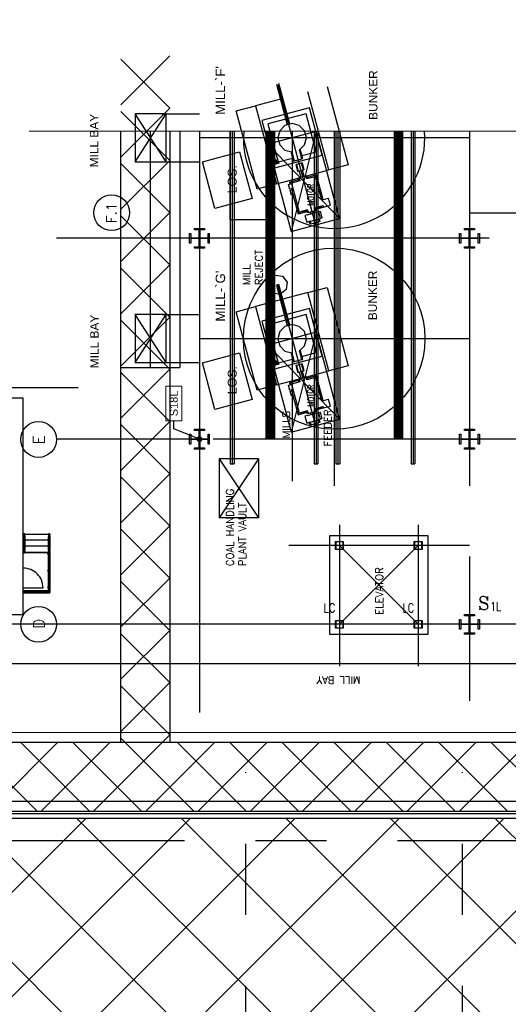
# Model space of a CAD drawing. Header units: inches. Extents: x 0 to 1544102, y -487208 to 23144100.
# Tile 20 of 256: x 29383 to 32481, y -139747 to -133498. Entities that reach past the tile are written whole.
import ezdxf
from ezdxf import colors
from ezdxf.entities.mleader import LeaderData, LeaderLine
from ezdxf.enums import TextEntityAlignment as Align
from ezdxf.math import Vec2, Vec3

# ---------------------------------------------------------------- set-up
doc = ezdxf.new("R2010")
doc.units = ezdxf.units.IN
doc.header["$LTSCALE"] = 1800
doc.header["$MEASUREMENT"] = 0
for name, pattern in [('CENTER', [2, 1.25, -0.25, 0.25, -0.25]), ('CENTER2', [1.125, 0.75, -0.125, 0.125, -0.125]), ('PHANTOM', [63.5, 31.75, -6.35, 6.35, -6.35, 6.35, -6.35])]:
    doc.linetypes.add(name, pattern=pattern)
doc.layers.get('0').update_dxf_attribs({"color": 253, "lineweight": 9})
for name, color, linetype in [('1_01_COAL_MILL_A', 7, 'Continuous'), ('1_01_FURNACE', 7, 'CENTER'), ('1_01_STEEL_TIER1', 7, 'Continuous'), ('1_COLD_PA_TO_APH', 7, 'Continuous'), ('4_01_HOT_PA_TO_MILLS', 7, 'Continuous'), ('CENTER', 10, 'CENTER'), ('Column-Tags', 252, 'Continuous'), ('CONCRETE', 145, 'Continuous'), ('DIMTEXT', 132, 'Continuous'), ('DIMTEXT-CL', 132, 'CENTER'), ('FUEL-MILL-CL', 32, 'CENTER'), ('GRID', 251, 'CENTER'), ('Road', 3, 'Continuous'), ('Road Sides', 11, 'Continuous'), ('STAIR', 2, 'Continuous'), ('STEEL-COLUMNS-CL', 252, 'CENTER'), ('STEEL-PLATFORMS', 42, 'Continuous'), ('TEXT', 3, 'Continuous'), ('WALL', 6, 'Continuous')]:
    doc.layers.add(name, color=color, linetype=linetype)
for name, color, linetype, lineweight in [('CEN', 2, 'CENTER', 15), ('CL', 8, 'CENTER', 15), ('DIM', 4, 'Continuous', 18), ('TRENCH-TRESTLE', 6, 'Continuous', 30), ('Y Center---yog', 3, 'CENTER2', 13)]:
    doc.layers.add(name, color=color, linetype=linetype, lineweight=lineweight)
doc.styles.add('C4', font='COMPLEX', dxfattribs={"width": 0.75, "height": 625})
doc.styles.add('COMPLEX', font='complex')
doc.styles.add('S3', font='simplex.shx', dxfattribs={"width": 0.75, "height": 320})
doc.styles.add('SIMPLEX', font='SIMPLEX.SHX')
doc.styles.add('Squish', font='simplex.shx', dxfattribs={"width": 0.8})
doc.styles.get("Standard").update_dxf_attribs({"font": 'arial.ttf'})

# ---------------------------------------------------------------- blocks, each defined once
blk = doc.blocks.new('COLTAG')
at = {"transparency": 16777216}
blk.add_lwpolyline([(555, 1242), (2322, 1242), (2322, 424), (555, 424)], close=True, dxfattribs=at)
blk.add_attdef('COL', text='', height=400, dxfattribs=at).set_placement((1439, 833), align=Align.MIDDLE_CENTER)
blk = doc.blocks.new('_Dot')
at = {"color": 0, "linetype": 'ByBlock', "lineweight": -2}
blk.add_line((-0.5, 0), (-1, 0), dxfattribs=at)
at = {"color": 0, "linetype": 'ByBlock', "const_width": 0.5}
blk.add_lwpolyline([(-0.25, 0, 1), (0.25, 0, 1)], format="xyb", close=True, dxfattribs=at)

msp = doc.modelspace()

# ---------------------------------------------------------------- hatches: boundary and pattern name
at = {"layer": 'Road Sides', "linetype": 'ByBlock'}
h = msp.add_hatch(dxfattribs=at)
h.set_pattern_fill('ANSI37', color=4, scale=3750)
h.set_pattern_definition([(45, (346976.75, -617549.43), (-331.4563, 331.4563), []), (135, (346976.75, -617549.43), (-331.4563, -331.4563), [])])
h.paths.add_polyline_path([(25127.33, -140334.81), (40441.08, -140334.81), (40441.08, -138564.93), (25127.33, -138564.93)])

# ---------------------------------------------------------------- linework, layer by layer
at = {"color": 8, "linetype": 'ByBlock'}
for p, q in [((30334.83, -133727.44), (30024.42, -134037.85)), ((30334.83, -134058.97), (30024.57, -133748.71)), ((30334.83, -134058.89), (30024.25, -134369.47)), ((30334.83, -134390.43), (30024.4, -134080)), ((30334.83, -134390.35), (30024.08, -134701.1)), ((30334.83, -134721.88), (30024.23, -134411.28)), ((30334.83, -134721.81), (30023.91, -135032.73)), ((30334.83, -135053.34), (30024.06, -134742.57)), ((30334.83, -135053.26), (30023.73, -135364.36)), ((30334.83, -135384.79), (30023.88, -135073.85)), ((30334.83, -135384.72), (30023.56, -135695.98)), ((30334.83, -135716.25), (30023.71, -135405.14)), ((30334.83, -135716.17), (30023.39, -136027.61)), ((30334.83, -136047.71), (30023.54, -135736.42)), ((30334.83, -136047.63), (30023.22, -136359.24)), ((30334.83, -136379.16), (30023.37, -136067.71)), ((30334.83, -136379.09), (30023.05, -136690.87)), ((30334.83, -136710.62), (30023.2, -136398.99)), ((30334.83, -136710.54), (30022.88, -137022.49)), ((30334.83, -137042.08), (30023.03, -136730.28)), ((30334.83, -137042), (30022.71, -137354.12)), ((30334.83, -137373.53), (30022.86, -137061.56)), ((30334.83, -137373.46), (30022.53, -137685.75)), ((30334.83, -137704.99), (30022.69, -137392.85)), ((30334.83, -137704.91), (30022.36, -138017.38)), ((30334.83, -138036.45), (30022.51, -137724.13)), ((30334.83, -138036.37), (30286.27, -138084.92)), ((29494.98, -138522.42), (29057.48, -138084.92)), ((29623.36, -138084.92), (29185.86, -138522.42)), ((29826.44, -138522.42), (29388.94, -138084.92)), ((29954.82, -138084.92), (29517.32, -138522.42)), ((30157.89, -138522.42), (29720.39, -138084.92)), ((30286.27, -138084.92), (29848.77, -138522.42)), ((30051.85, -138084.92), (30022.34, -138055.42)), ((30489.35, -138522.42), (30051.85, -138084.92)), ((30617.73, -138084.92), (30180.23, -138522.42)), ((30820.81, -138522.42), (30383.31, -138084.92)), ((30949.19, -138084.92), (30511.69, -138522.42)), ((31152.26, -138522.42), (30714.76, -138084.92)), ((31280.64, -138084.92), (30843.14, -138522.42)), ((31483.72, -138522.42), (31046.22, -138084.92)), ((31612.1, -138084.92), (31174.6, -138522.42)), ((31815.18, -138522.42), (31377.68, -138084.92)), ((31943.56, -138084.92), (31506.06, -138522.42)), ((32146.63, -138522.42), (31709.13, -138084.92)), ((32275.01, -138084.92), (31837.51, -138522.42)), ((32478.09, -138522.42), (32040.59, -138084.92)), ((32606.47, -138084.92), (32168.97, -138522.42)), ((32809.54, -138522.42), (32372.04, -138084.92))]:
    msp.add_line(p, q, dxfattribs=at)
at = {"layer": '1_01_COAL_MILL_A', "color": 8}
for p, q in [((31010.41, -133906.61), (31079.63, -134164.96)), ((31095.03, -134160.83), (31025.8, -133902.48)), ((31342.19, -134451.49), (31209.07, -133954.64)), ((31331.74, -133921.77), (31464.87, -134418.62)), ((30755.2, -134076.26), (30877.87, -134043.39)), ((31035.72, -134001.09), (30877.87, -134043.39)), ((30877.87, -134043.39), (31011, -134540.23)), ((30888.33, -134573.1), (30755.2, -134076.26)), ((31061.85, -134098.59), (30918.67, -134136.95)), ((31220.52, -134056.07), (31077.24, -134094.46)), ((31198.42, -134094.34), (31085.33, -134124.65)), ((31263.13, -134335.83), (31198.42, -134094.34)), ((31301.4, -134357.92), (31220.52, -134056.07)), ((30918.67, -134136.95), (30999.55, -134438.8)), ((31069.94, -134128.77), (30956.94, -134159.05)), ((30956.94, -134159.05), (31021.65, -134400.53)), ((31064.72, -134168.95), (31031.55, -134202.13)), ((31110.03, -134156.81), (31064.72, -134168.95)), ((31155.35, -134168.95), (31110.03, -134156.81)), ((31188.52, -134202.13), (31155.35, -134168.95)), ((31031.55, -134202.13), (31019.41, -134247.44)), ((31200.66, -134247.44), (31188.52, -134202.13)), ((31019.41, -134247.44), (31031.55, -134292.75)), ((31031.55, -134292.75), (31064.72, -134325.92)), ((31157.29, -134323.98), (31188.52, -134292.75)), ((31188.52, -134292.75), (31200.66, -134247.44)), ((30541.1, -134399.88), (30777.27, -134336.6)), ((30777.27, -134336.6), (30856.57, -134632.54)), ((31064.72, -134325.92), (31107.26, -134337.32)), ((31101.28, -134335.72), (31117.05, -134394.57)), ((31107.26, -134337.32), (31122.23, -134393.18)), ((31172.25, -134379.78), (31157.29, -134323.98)), ((31177.42, -134378.4), (31161.67, -134319.6)), ((31172.52, -134360.1), (31263.13, -134335.83)), ((30620.4, -134695.82), (30541.1, -134399.88)), ((31003.25, -134406.6), (30995.98, -134408.55)), ((30995.98, -134408.55), (30997.32, -134413.52)), ((30997.32, -134413.52), (31025.06, -134406.09)), ((30997.32, -134413.52), (31000.36, -134412.71)), ((30998.12, -134416.54), (30997.32, -134413.52)), ((31025.87, -134409.1), (30998.12, -134416.54)), ((30999.55, -134438.8), (31301.4, -134357.92)), ((31000.36, -134412.71), (31001.54, -134412.39)), ((31001.54, -134412.39), (31007.97, -134410.67)), ((31002.71, -134386.6), (31003.89, -134382.55)), ((31002.8, -134392.64), (31002.71, -134386.6)), ((31009.87, -134390.75), (31002.8, -134392.64)), ((31003.12, -134392.55), (31002.8, -134392.64)), ((31002.8, -134392.64), (31004.27, -134398.1)), ((31007.97, -134410.67), (31003.12, -134392.55)), ((31004.27, -134398.1), (31003.25, -134406.6)), ((31003.89, -134382.55), (31006.93, -134385.47)), ((31006.93, -134385.47), (31009.87, -134390.75)), ((31009.87, -134390.75), (31009.56, -134390.83)), ((31009.56, -134390.83), (31014.41, -134408.94)), ((31011.33, -134396.2), (31009.87, -134390.75)), ((31016.46, -134403.06), (31011.33, -134396.2)), ((31014.41, -134408.94), (31020.84, -134407.22)), ((31023.73, -134401.11), (31016.46, -134403.06)), ((31020.84, -134407.22), (31022.02, -134406.9)), ((31021.65, -134400.53), (31112.15, -134376.28)), ((31022.02, -134406.9), (31025.06, -134406.09)), ((31025.06, -134406.09), (31023.73, -134401.11)), ((31025.06, -134406.09), (31025.87, -134409.1)), ((31117.05, -134394.57), (31172.25, -134379.78)), ((31138.19, -134416.54), (31133.02, -134417.92)), ((31133.02, -134417.92), (31144.34, -134460.18)), ((31175.28, -134406.6), (31138.19, -134416.54)), ((31138.19, -134416.54), (31149.52, -134458.8)), ((31181.42, -134450.25), (31170.1, -134407.99)), ((31172.25, -134379.78), (31177.42, -134378.4)), ((31186.6, -134448.86), (31175.28, -134406.6)), ((31464.87, -134418.62), (31342.19, -134451.49)), ((31144.34, -134460.18), (31149.52, -134458.8)), ((31149.52, -134458.8), (31181.42, -134450.25)), ((31166.87, -134498.4), (31155.8, -134457.11)), ((31186.18, -134493.23), (31175.12, -134451.93)), ((31181.42, -134450.25), (31186.6, -134448.86)), ((31204.32, -134488.43), (31342.19, -134451.49)), ((31011, -134540.23), (30888.33, -134573.1)), ((31011, -134540.23), (31148.78, -134503.32)), ((31087.86, -134543.06), (31105.97, -134538.21)), ((31096.11, -134573.85), (31087.86, -134543.06)), ((31151.39, -134513.1), (31094.04, -134528.46)), ((31105.52, -134535.09), (31094.04, -134528.46)), ((31094.04, -134528.46), (31097.27, -134540.54)), ((31158.99, -134520.76), (31105.52, -134535.09)), ((31105.52, -134535.09), (31154.66, -134718.5)), ((31105.97, -134538.21), (31114.22, -134569)), ((31148.75, -134503.26), (31153.93, -134501.87)), ((31153.82, -134522.15), (31148.75, -134503.26)), ((31204.29, -134488.37), (31153.93, -134501.87)), ((31153.93, -134501.87), (31158.99, -134520.76)), ((31204.18, -134508.66), (31199.12, -134489.76)), ((31257.65, -134494.33), (31204.18, -134508.66)), ((31209.36, -134507.27), (31204.29, -134488.37)), ((31264.28, -134482.85), (31206.93, -134498.21)), ((31257.65, -134494.33), (31264.28, -134482.85)), ((31297.75, -134643.99), (31257.65, -134494.33)), ((31306.81, -134641.56), (31264.28, -134482.85)), ((31114.22, -134569), (31096.11, -134573.85)), ((31097.72, -134579.89), (31115.83, -134575.03)), ((31105.97, -134610.68), (31097.72, -134579.89)), ((31105.52, -134571.33), (31107.14, -134577.36)), ((31124.08, -134605.82), (31105.97, -134610.68)), ((31115.83, -134575.03), (31124.08, -134605.82)), ((30856.57, -134632.54), (30620.4, -134695.82)), ((31115.39, -134608.15), (31148.03, -134729.98)), ((31341.46, -134632.28), (31297.75, -134643.99)), ((31352.98, -134675.26), (31341.46, -134632.28)), ((31148.03, -134729.98), (31205.39, -134714.61)), ((31154.66, -134718.5), (31148.03, -134729.98)), ((31154.66, -134718.5), (31208.14, -134704.17)), ((31164.4, -134716.21), (31169.58, -134714.82)), ((31165.47, -134720.2), (31164.4, -134716.21)), ((31209.29, -134708.46), (31165.47, -134720.2)), ((31208.22, -134704.47), (31169.58, -134714.82)), ((31169.58, -134714.82), (31170.65, -134718.81)), ((31203.04, -134705.86), (31202.96, -134705.56)), ((31208.02, -134724.45), (31204.11, -134709.84)), ((31205.54, -134735.72), (31287.34, -134713.8)), ((31258.39, -134710.96), (31208.02, -134724.45)), ((31208.14, -134704.17), (31208.22, -134704.47)), ((31209.29, -134708.46), (31213.2, -134723.07)), ((31228.79, -134729.49), (31226.13, -134719.6)), ((31248.1, -134724.32), (31245.45, -134714.42)), ((31253.33, -134692.06), (31306.8, -134677.73)), ((31253.41, -134692.36), (31253.33, -134692.06)), ((31253.41, -134692.36), (31297.22, -134680.62)), ((31254.47, -134696.35), (31293.11, -134686)), ((31254.47, -134696.35), (31258.39, -134710.96)), ((31258.39, -134710.96), (31263.56, -134709.57)), ((31258.5, -134690.68), (31258.58, -134690.98)), ((31263.56, -134709.57), (31259.65, -134694.96)), ((31260.93, -134699.73), (31309.22, -134686.79)), ((31290.84, -134758.94), (31279.32, -134715.95)), ((31287.34, -134713.8), (31298.86, -134756.79)), ((31293.11, -134686), (31292.04, -134682.01)), ((31298.29, -134684.61), (31293.11, -134686)), ((31297.22, -134680.62), (31298.29, -134684.61)), ((31306.8, -134677.73), (31309.27, -134686.97)), ((31309.27, -134686.97), (31352.98, -134675.26)), ((31205.54, -134735.72), (31191.78, -134739.45)), ((31191.78, -134739.45), (31203.28, -134782.37)), ((31203.28, -134782.37), (31217.05, -134778.68)), ((31217.05, -134778.68), (31290.84, -134758.94)), ((31222.19, -134777.33), (31217.05, -134778.68)), ((31219.15, -134778.28), (31280.85, -134761.75)), ((31223.68, -134795.19), (31219.15, -134778.28)), ((31228.85, -134793.8), (31223.68, -134795.19)), ((31224.32, -134776.9), (31228.85, -134793.8)), ((31228.85, -134793.8), (31280.2, -134780.04)), ((31240.34, -134772.6), (31240.3, -134772.48)), ((31259.66, -134767.43), (31259.62, -134767.3)), ((31280.2, -134780.04), (31275.67, -134763.14)), ((31285.38, -134778.65), (31280.2, -134780.04)), ((31280.85, -134761.75), (31285.38, -134778.65)), ((31298.86, -134756.79), (31290.84, -134758.94)), ((30957.78, -135195.71), (30964.03, -135148.28)), ((30964.03, -135148.28), (31001.98, -135119.16)), ((31001.98, -135119.16), (31049.4, -135125.41)), ((31049.4, -135125.41), (31078.52, -135163.36)), ((31078.52, -135163.36), (31072.28, -135210.78)), ((30986.9, -135233.66), (30957.78, -135195.71)), ((31025.8, -135177.48), (31010.41, -135181.61)), ((31010.41, -135181.61), (31079.63, -135439.96)), ((31095.03, -135435.83), (31025.8, -135177.48)), ((31072.28, -135210.78), (31041.13, -135234.69)), ((31209.07, -135229.64), (31051.12, -135271.96)), ((31209.07, -135229.64), (31331.74, -135196.77)), ((31342.19, -135726.49), (31209.07, -135229.64)), ((31331.74, -135196.77), (31464.87, -135693.62)), ((31035.72, -135276.09), (30877.87, -135318.39)), ((31025.72, -135238.77), (30986.9, -135233.66)), ((30755.2, -135351.26), (30877.87, -135318.39)), ((30888.33, -135848.1), (30755.2, -135351.26)), ((30877.87, -135318.39), (31011, -135815.23)), ((31220.52, -135331.07), (31077.24, -135369.46)), ((31301.4, -135632.92), (31220.52, -135331.07)), ((31061.85, -135373.59), (30918.67, -135411.95)), ((30918.67, -135411.95), (30999.55, -135713.8)), ((31069.94, -135403.77), (30956.94, -135434.05)), ((31198.42, -135369.34), (31085.33, -135399.65)), ((31263.13, -135610.83), (31198.42, -135369.34)), ((30956.94, -135434.05), (31021.65, -135675.53)), ((31031.55, -135477.13), (31019.41, -135522.44)), ((31064.72, -135443.95), (31031.55, -135477.13)), ((31110.03, -135431.81), (31064.72, -135443.95)), ((31155.35, -135443.95), (31110.03, -135431.81)), ((31188.52, -135477.13), (31155.35, -135443.95)), ((31200.66, -135522.44), (31188.52, -135477.13)), ((31019.41, -135522.44), (31031.55, -135567.75)), ((31188.52, -135567.75), (31200.66, -135522.44)), ((31031.55, -135567.75), (31064.72, -135600.92)), ((31064.72, -135600.92), (31107.26, -135612.32)), ((31157.29, -135598.98), (31188.52, -135567.75)), ((31172.25, -135654.78), (31157.29, -135598.98)), ((31177.42, -135653.4), (31161.67, -135594.6)), ((30541.1, -135674.88), (30777.27, -135611.6)), ((30777.27, -135611.6), (30856.57, -135907.54)), ((30999.55, -135713.8), (31301.4, -135632.92)), ((31002.71, -135661.6), (31003.89, -135657.55)), ((31002.8, -135667.64), (31002.71, -135661.6)), ((31009.87, -135665.75), (31002.8, -135667.64)), ((31003.12, -135667.55), (31002.8, -135667.64)), ((31002.8, -135667.64), (31004.27, -135673.1)), ((31007.97, -135685.67), (31003.12, -135667.55)), ((31003.89, -135657.55), (31006.93, -135660.47)), ((31006.93, -135660.47), (31009.87, -135665.75)), ((31009.87, -135665.75), (31009.56, -135665.83)), ((31009.56, -135665.83), (31014.41, -135683.94)), ((31011.33, -135671.2), (31009.87, -135665.75)), ((31021.65, -135675.53), (31112.15, -135651.28)), ((31101.28, -135610.72), (31117.05, -135669.57)), ((31107.26, -135612.32), (31122.23, -135668.18)), ((31117.05, -135669.57), (31172.25, -135654.78)), ((31172.25, -135654.78), (31177.42, -135653.4)), ((31172.52, -135635.1), (31263.13, -135610.83)), ((30620.4, -135970.82), (30541.1, -135674.88)), ((31003.25, -135681.6), (30995.98, -135683.55)), ((30995.98, -135683.55), (30997.32, -135688.52)), ((30997.32, -135688.52), (31025.06, -135681.09)), ((30997.32, -135688.52), (31000.36, -135687.71)), ((30998.12, -135691.54), (30997.32, -135688.52)), ((31025.87, -135684.1), (30998.12, -135691.54)), ((31000.36, -135687.71), (31001.54, -135687.39)), ((31001.54, -135687.39), (31007.97, -135685.67)), ((31004.27, -135673.1), (31003.25, -135681.6)), ((31016.46, -135678.06), (31011.33, -135671.2)), ((31014.41, -135683.94), (31020.84, -135682.22)), ((31023.73, -135676.11), (31016.46, -135678.06)), ((31020.84, -135682.22), (31022.02, -135681.9)), ((31022.02, -135681.9), (31025.06, -135681.09)), ((31025.06, -135681.09), (31023.73, -135676.11)), ((31025.06, -135681.09), (31025.87, -135684.1)), ((31138.19, -135691.54), (31133.02, -135692.92)), ((31133.02, -135692.92), (31144.34, -135735.18)), ((31175.28, -135681.6), (31138.19, -135691.54)), ((31138.19, -135691.54), (31149.52, -135733.8)), ((31149.52, -135733.8), (31181.42, -135725.25)), ((31181.42, -135725.25), (31170.1, -135682.99)), ((31186.18, -135768.23), (31175.12, -135726.93)), ((31186.6, -135723.86), (31175.28, -135681.6)), ((31181.42, -135725.25), (31186.6, -135723.86)), ((31204.32, -135763.43), (31342.19, -135726.49)), ((31464.87, -135693.62), (31342.19, -135726.49)), ((31011, -135815.23), (31148.78, -135778.32)), ((31151.39, -135788.1), (31094.04, -135803.46)), ((31144.34, -135735.18), (31149.52, -135733.8)), ((31148.75, -135778.26), (31153.93, -135776.87)), ((31153.82, -135797.15), (31148.75, -135778.26)), ((31204.29, -135763.37), (31153.93, -135776.87)), ((31153.93, -135776.87), (31158.99, -135795.76)), ((31166.87, -135773.4), (31155.8, -135732.11)), ((31204.18, -135783.66), (31199.12, -135764.76)), ((31257.65, -135769.33), (31204.18, -135783.66)), ((31209.36, -135782.27), (31204.29, -135763.37)), ((31264.28, -135757.85), (31206.93, -135773.21)), ((31257.65, -135769.33), (31264.28, -135757.85)), ((31297.75, -135918.99), (31257.65, -135769.33)), ((31306.81, -135916.56), (31264.28, -135757.85)), ((31011, -135815.23), (30888.33, -135848.1)), ((31087.86, -135818.06), (31105.97, -135813.21)), ((31096.11, -135848.85), (31087.86, -135818.06)), ((31105.52, -135810.09), (31094.04, -135803.46)), ((31094.04, -135803.46), (31097.27, -135815.54)), ((31114.22, -135844), (31096.11, -135848.85)), ((31097.72, -135854.89), (31115.83, -135850.03)), ((31105.97, -135885.68), (31097.72, -135854.89)), ((31158.99, -135795.76), (31105.52, -135810.09)), ((31105.52, -135810.09), (31154.66, -135993.5)), ((31105.52, -135846.33), (31107.14, -135852.36)), ((31105.97, -135813.21), (31114.22, -135844)), ((31115.83, -135850.03), (31124.08, -135880.82)), ((30856.57, -135907.54), (30620.4, -135970.82)), ((31124.08, -135880.82), (31105.97, -135885.68)), ((31115.39, -135883.15), (31148.03, -136004.98)), ((31341.46, -135907.28), (31297.75, -135918.99)), ((31352.98, -135950.26), (31341.46, -135907.28)), ((31154.66, -135993.5), (31208.14, -135979.17)), ((31208.22, -135979.47), (31169.58, -135989.82)), ((31203.04, -135980.86), (31202.96, -135980.56)), ((31208.14, -135979.17), (31208.22, -135979.47)), ((31253.33, -135967.06), (31306.8, -135952.73)), ((31253.41, -135967.36), (31253.33, -135967.06)), ((31253.41, -135967.36), (31297.22, -135955.62)), ((31254.47, -135971.35), (31293.11, -135961)), ((31254.47, -135971.35), (31258.39, -135985.96)), ((31258.5, -135965.68), (31258.58, -135965.98)), ((31263.56, -135984.57), (31259.65, -135969.96)), ((31260.93, -135974.73), (31309.22, -135961.79)), ((31293.11, -135961), (31292.04, -135957.01)), ((31298.29, -135959.61), (31293.11, -135961)), ((31297.22, -135955.62), (31298.29, -135959.61)), ((31306.8, -135952.73), (31309.27, -135961.97)), ((31309.27, -135961.97), (31352.98, -135950.26)), ((31148.03, -136004.98), (31205.39, -135989.61)), ((31154.66, -135993.5), (31148.03, -136004.98)), ((31164.4, -135991.21), (31169.58, -135989.82)), ((31165.47, -135995.2), (31164.4, -135991.21)), ((31209.29, -135983.46), (31165.47, -135995.2)), ((31169.58, -135989.82), (31170.65, -135993.81)), ((31205.54, -136010.72), (31191.78, -136014.45)), ((31191.78, -136014.45), (31203.28, -136057.37)), ((31208.02, -135999.45), (31204.11, -135984.84)), ((31205.54, -136010.72), (31287.34, -135988.8)), ((31258.39, -135985.96), (31208.02, -135999.45)), ((31209.29, -135983.46), (31213.2, -135998.07)), ((31217.05, -136053.68), (31290.84, -136033.94)), ((31219.15, -136053.28), (31280.85, -136036.75)), ((31228.79, -136004.49), (31226.13, -135994.6)), ((31248.1, -135999.32), (31245.45, -135989.42)), ((31258.39, -135985.96), (31263.56, -135984.57)), ((31259.66, -136042.43), (31259.62, -136042.3)), ((31280.2, -136055.04), (31275.67, -136038.14)), ((31290.84, -136033.94), (31279.32, -135990.95)), ((31280.85, -136036.75), (31285.38, -136053.65)), ((31287.34, -135988.8), (31298.86, -136031.79)), ((31298.86, -136031.79), (31290.84, -136033.94)), ((31203.28, -136057.37), (31217.05, -136053.68)), ((31222.19, -136052.33), (31217.05, -136053.68)), ((31223.68, -136070.19), (31219.15, -136053.28)), ((31228.85, -136068.8), (31223.68, -136070.19)), ((31224.32, -136051.9), (31228.85, -136068.8)), ((31228.85, -136068.8), (31280.2, -136055.04)), ((31240.34, -136047.6), (31240.3, -136047.48)), ((31285.38, -136053.65), (31280.2, -136055.04))]:
    msp.add_line(p, q, dxfattribs=at)
at = {"layer": '1_01_FURNACE', "color": 8}
msp.add_line((30209.83, -134205.33), (30209.83, -135705.66), dxfattribs=at)
at = {"layer": '1_01_STEEL_TIER1', "color": 8}
for p, q in [((31384.83, -137309.93), (31434.83, -137309.93)), ((31384.83, -137359.93), (31384.83, -137309.93)), ((31432.83, -137311.93), (31386.83, -137311.93)), ((31386.83, -137311.93), (31386.83, -137357.93)), ((31432.83, -137357.93), (31432.83, -137311.93)), ((31434.83, -137309.93), (31434.83, -137359.93)), ((31884.83, -137309.93), (31934.83, -137309.93)), ((31884.83, -137359.93), (31884.83, -137309.93)), ((31932.83, -137311.93), (31886.83, -137311.93)), ((31886.83, -137311.93), (31886.83, -137357.93)), ((31932.83, -137357.93), (31932.83, -137311.93)), ((31934.83, -137309.93), (31934.83, -137359.93)), ((31434.83, -137359.93), (31384.83, -137359.93)), ((31386.83, -137357.93), (31432.83, -137357.93)), ((31934.83, -137359.93), (31884.83, -137359.93)), ((31886.83, -137357.93), (31932.83, -137357.93))]:
    msp.add_line(p, q, dxfattribs=at)
for points in [[(30459.84, -134916.24), (30459.84, -134853.74), (30467.71, -134853.74), (30467.71, -134882.99), (30520.34, -134882.99), (30520.34, -134830.36), (30491.09, -134830.36), (30491.09, -134822.49), (30553.59, -134822.49), (30553.59, -134830.36), (30524.34, -134830.36), (30524.34, -134882.99), (30576.96, -134882.99), (30576.96, -134853.74), (30584.84, -134853.74), (30584.84, -134916.24), (30576.96, -134916.24), (30576.96, -134886.99), (30524.34, -134886.99), (30524.34, -134939.61), (30553.59, -134939.61), (30553.59, -134947.49), (30491.09, -134947.49), (30491.09, -134939.61), (30520.34, -134939.61), (30520.34, -134886.99), (30467.71, -134886.99), (30467.71, -134916.24), (30459.84, -134916.24)], [(32172.33, -134916.23), (32172.33, -134853.73), (32180.2, -134853.73), (32180.2, -134882.98), (32232.83, -134882.98), (32232.83, -134830.36), (32203.58, -134830.36), (32203.58, -134822.48), (32266.08, -134822.48), (32266.08, -134830.36), (32236.83, -134830.36), (32236.83, -134882.98), (32289.45, -134882.98), (32289.45, -134853.73), (32297.33, -134853.73), (32297.33, -134916.23), (32289.45, -134916.23), (32289.45, -134886.98), (32236.83, -134886.98), (32236.83, -134939.61), (32266.08, -134939.61), (32266.08, -134947.48), (32203.58, -134947.48), (32203.58, -134939.61), (32232.83, -134939.61), (32232.83, -134886.98), (32180.2, -134886.98), (32180.2, -134916.23), (32172.33, -134916.23)], [(30459.84, -136191.19), (30459.84, -136128.69), (30467.71, -136128.69), (30467.71, -136157.94), (30520.34, -136157.94), (30520.34, -136105.31), (30491.09, -136105.31), (30491.09, -136097.44), (30553.59, -136097.44), (30553.59, -136105.31), (30524.34, -136105.31), (30524.34, -136157.94), (30576.96, -136157.94), (30576.96, -136128.69), (30584.84, -136128.69), (30584.84, -136191.19), (30576.96, -136191.19), (30576.96, -136161.94), (30524.34, -136161.94), (30524.34, -136214.56), (30553.59, -136214.56), (30553.59, -136222.44), (30491.09, -136222.44), (30491.09, -136214.56), (30520.34, -136214.56), (30520.34, -136161.94), (30467.71, -136161.94), (30467.71, -136191.19), (30459.84, -136191.19)], [(32172.33, -136191.2), (32172.33, -136128.7), (32180.2, -136128.7), (32180.2, -136157.95), (32232.83, -136157.95), (32232.83, -136105.33), (32203.58, -136105.33), (32203.58, -136097.45), (32266.08, -136097.45), (32266.08, -136105.33), (32236.83, -136105.33), (32236.83, -136157.95), (32289.45, -136157.95), (32289.45, -136128.7), (32297.33, -136128.7), (32297.33, -136191.2), (32289.45, -136191.2), (32289.45, -136161.95), (32236.83, -136161.95), (32236.83, -136214.58), (32266.08, -136214.58), (32266.08, -136222.45), (32203.58, -136222.45), (32203.58, -136214.58), (32232.83, -136214.58), (32232.83, -136161.95), (32180.2, -136161.95), (32180.2, -136191.2), (32172.33, -136191.2)], [(32172.33, -137366.23), (32172.33, -137303.73), (32180.2, -137303.73), (32180.2, -137332.98), (32232.83, -137332.98), (32232.83, -137280.36), (32203.58, -137280.36), (32203.58, -137272.48), (32266.08, -137272.48), (32266.08, -137280.36), (32236.83, -137280.36), (32236.83, -137332.98), (32289.45, -137332.98), (32289.45, -137303.73), (32297.33, -137303.73), (32297.33, -137366.23), (32289.45, -137366.23), (32289.45, -137336.98), (32236.83, -137336.98), (32236.83, -137389.61), (32266.08, -137389.61), (32266.08, -137397.48), (32203.58, -137397.48), (32203.58, -137389.61), (32232.83, -137389.61), (32232.83, -137336.98), (32180.2, -137336.98), (32180.2, -137366.23), (32172.33, -137366.23)], [(32172.33, -137366.23), (32172.33, -137303.73), (32180.2, -137303.73), (32180.2, -137332.98), (32232.83, -137332.98), (32232.83, -137280.35), (32203.58, -137280.35), (32203.58, -137272.48), (32266.08, -137272.48), (32266.08, -137280.35), (32236.83, -137280.35), (32236.83, -137332.98), (32289.45, -137332.98), (32289.45, -137303.73), (32297.33, -137303.73), (32297.33, -137366.23), (32289.45, -137366.23), (32289.45, -137336.98), (32236.83, -137336.98), (32236.83, -137389.6), (32266.08, -137389.6), (32266.08, -137397.48), (32203.58, -137397.48), (32203.58, -137389.6), (32232.83, -137389.6), (32232.83, -137336.98), (32180.2, -137336.98), (32180.2, -137366.23), (32172.33, -137366.23)]]:
    msp.add_lwpolyline(points, dxfattribs=at)
at = {"layer": '1_COLD_PA_TO_APH', "color": 8}
for p, q in [((30285.71, -134094.66), (30522.33, -134094.66)), ((30022.33, -134205.33), (30022.33, -135705.66)), ((30397.33, -134205.33), (30397.33, -135705.66)), ((30285.71, -134399.41), (30522.33, -134399.41)), ((30285.71, -135369.66), (30522.33, -135369.66)), ((30022.33, -135705.66), (30397.33, -135705.66)), ((30285.71, -135674.41), (30522.33, -135674.41)), ((30897.33, -136284.94), (30647.33, -136284.94)), ((30647.33, -136284.94), (30647.33, -136659.94)), ((30897.33, -136284.94), (30897.33, -136659.94)), ((30897.33, -136659.94), (30647.33, -136659.94))]:
    msp.add_line(p, q, dxfattribs=at)
at = {"layer": '1_COLD_PA_TO_APH', "color": 8, "elevation": 4128.13}
for points in [[(30310.71, -134399.41), (30310.71, -134094.66), (30115.71, -134094.66), (30115.71, -134399.41)], [(30310.71, -135674.41), (30310.71, -135369.66), (30115.71, -135369.66), (30115.71, -135674.41)]]:
    msp.add_lwpolyline(points, close=True, dxfattribs=at)
at = {"layer": '4_01_HOT_PA_TO_MILLS', "color": 8}
for p, q in [((30115.71, -134399.41, 4128.13), (30310.71, -134094.66, 4128.13)), ((30310.71, -134399.41, 4128.13), (30115.71, -134094.66, 4128.13)), ((30115.71, -135674.41, 4128.13), (30310.71, -135369.66, 4128.13)), ((30310.71, -135674.41, 4128.13), (30115.71, -135369.66, 4128.13))]:
    msp.add_line(p, q, dxfattribs=at)
at = {"layer": 'CEN', "color": 8}
for p, q in [((31409.83, -137533.89), (31409.83, -137241.18)), ((31909.83, -137549.28), (31909.83, -137241.18)), ((32234.83, -137470.96), (32234.83, -137241.18))]:
    msp.add_line(p, q, dxfattribs=at)
at = {"layer": 'CEN', "color": 8, "linetype": 'CENTER', "ltscale": 10}
msp.add_line((56422.41, -137334.94), (24413.08, -137334.94), dxfattribs=at)
at = {"layer": 'CENTER', "color": 8}
for p, q in [((31019.21, -133908.46), (31258.32, -134800.85)), ((31109.81, -134205.33), (31109.81, -136426.4)), ((31376.56, -134205.33), (31376.56, -136617.34)), ((32234.83, -134247.44), (30522.33, -134247.44)), ((31019.21, -135183.46), (31258.32, -136075.85)), ((32234.83, -135522.44), (30522.33, -135522.44)), ((31909.83, -137334.94), (31409.83, -136834.94)), ((31909.83, -136834.94), (31409.83, -137334.94))]:
    msp.add_line(p, q, dxfattribs=at)
at = {"layer": 'CL', "color": 8, "ltscale": 100}
msp.add_line((63534.99, -138022.43), (17066.08, -138022.43), dxfattribs=at)
at = {"layer": 'CONCRETE', "color": 8}
for p, q in [((26601.7, -135897.43), (29405.45, -135897.43)), ((29405.45, -137272.43), (29405.45, -135897.43)), ((26601.7, -137272.43), (29405.45, -137272.43))]:
    msp.add_line(p, q, dxfattribs=at)
at = {"layer": 'DIM'}
msp.add_lwpolyline([(29443.81, -134205.33), (40944.99, -134205.33), (40944.99, -131445.04), (45545.46, -136965.61), (45545.46, -134205.33), (57046.65, -134205.33)], dxfattribs=at)
at = {"layer": 'DIMTEXT', "color": 8}
for p, q in [((30716.08, -134205.33), (30716.08, -134768.67)), ((30966.08, -134205.33), (30966.08, -134768.67)), ((30966.08, -134768.67), (30716.08, -134768.67)), ((30897.33, -136284.94), (30647.33, -136659.94)), ((30647.33, -136284.94), (30897.33, -136659.94))]:
    msp.add_line(p, q, dxfattribs=at)
for centre, radius in [((29965.92, -134722.44), 113.68), ((31376.56, -135522.28), 575.15), ((29502.63, -136161.94), 113.68), ((29502.63, -137334.93), 113.68)]:
    msp.add_circle(centre, radius, dxfattribs=at)
msp.add_arc((31376.56, -134247.28), 575.15, 175.816501, 4.183499, dxfattribs=at)
at = {"layer": 'DIMTEXT-CL', "color": 8}
for p, q in [((30353.58, -134884.94), (29616.31, -134884.94)), ((30353.58, -134884.94), (29616.31, -134884.94)), ((30522.33, -136178.06), (30522.33, -137894.98)), ((32184.2, -137334.93), (29616.31, -137334.93)), ((32234.83, -137334.94), (32234.83, -137820.35))]:
    msp.add_line(p, q, dxfattribs=at)
at = {"layer": 'FUEL-MILL-CL', "color": 8, "linetype": 'PHANTOM'}
for p, q in [((31263.37, -134206.29), (30956.69, -134288.47)), ((31263.37, -134206.29), (31104.74, -134840.98)), ((31411.42, -134758.8), (31263.37, -134206.29)), ((30956.69, -134288.47), (31104.74, -134840.98)), ((31411.42, -134758.8), (30956.69, -134288.47)), ((31104.74, -134840.98), (31411.42, -134758.8)), ((31263.37, -135481.29), (30956.69, -135563.47)), ((31263.37, -135481.29), (31104.74, -136115.98)), ((31411.42, -136033.8), (31263.37, -135481.29)), ((30956.69, -135563.47), (31104.74, -136115.98)), ((31411.42, -136033.8), (30956.69, -135563.47)), ((31104.74, -136115.98), (31411.42, -136033.8))]:
    msp.add_line(p, q, dxfattribs=at)
at = {"layer": 'GRID', "color": 8}
for p, q in [((29753.58, -135834.93), (24341.08, -135834.93)), ((41228.58, -137334.93), (24341.08, -137334.93)), ((30816.08, -145478.63), (30816.08, -138272.43)), ((32191.08, -145478.63), (32191.08, -138272.43)), ((41228.58, -138709.93), (24341.08, -138709.93))]:
    msp.add_line(p, q, dxfattribs=at)
at = {"layer": 'Road', "color": 8}
for p, q in [((62066.08, -137584.93), (18535.19, -137584.93)), ((62066.08, -138459.93), (18535.19, -138459.93))]:
    msp.add_line(p, q, dxfattribs=at)
at = {"layer": 'Road Sides', "color": 4, "linetype": 'ByBlock'}
msp.add_lwpolyline([(25127.33, -138564.93), (40441.08, -138564.93), (40441.08, -140334.81), (25127.33, -140334.81)], close=True, dxfattribs=at)
at = {"layer": 'STAIR', "color": 8}
msp.add_line((29405.45, -137103.68), (29530.58, -137103.68), dxfattribs=at)
at = {"layer": 'STAIR', "color": 8, "flags": 128}
for points in [[(29405.45, -136867.06), (29405.45, -136761.82), (29405.58, -136761.82)], [(29415.02, -136773.81), (29414.65, -136772), (29413.62, -136770.46), (29412.08, -136769.42), (29410.27, -136769.06), (29408.44, -136769.42), (29406.9, -136770.46), (29405.88, -136772), (29405.57, -136773.52)], [(29405.57, -136774.11), (29405.88, -136775.63), (29406.9, -136777.17), (29407.89, -136777.83)], [(29414.95, -136761.7), (29405.58, -136761.7)], [(29405.58, -136767.02), (29405.58, -136761.75), (29414.95, -136761.75), (29414.95, -136767.02)], [(29414.95, -136773.5), (29414.95, -136767.02), (29405.58, -136767.02), (29405.58, -136773.5)], [(29405.58, -136774.13), (29405.58, -136778.87)], [(29407.89, -136778.87), (29405.58, -136778.87), (29405.58, -136780.43)], [(29405.58, -136867.06), (29405.58, -136780.43)], [(29407.89, -136777.17), (29408.38, -136776.56), (29408.58, -136776.16), (29410.27, -136775.87), (29411.94, -136776.16), (29412.14, -136776.56), (29412.63, -136777.17)], [(29407.89, -136869.8), (29407.89, -136777.17)], [(29415.02, -136773.81), (29414.65, -136775.63), (29413.62, -136777.17), (29412.63, -136777.83)], [(29412.64, -136869.8), (29412.63, -136777.17)], [(29412.63, -136778.87), (29414.95, -136778.87)], [(29415.08, -136867.06), (29415.08, -136761.82), (29414.95, -136761.82)], [(29414.95, -136774.13), (29414.95, -136780.43)], [(29414.95, -136780.43), (29414.95, -136867.06)], [(29564.83, -136764.31), (29415.08, -136764.31)], [(29564.95, -136761.82), (29564.83, -136761.82), (29564.83, -136867.06), (29564.95, -136867.06)], [(29574.39, -136773.81), (29574.03, -136772), (29572.99, -136770.46), (29571.45, -136769.42), (29569.64, -136769.06), (29567.82, -136769.42), (29566.28, -136770.46), (29565.25, -136772), (29564.89, -136773.81)], [(29564.89, -136773.81), (29565.25, -136775.63), (29566.28, -136777.17), (29567.27, -136777.83)], [(29574.33, -136761.7), (29564.95, -136761.7)], [(29564.95, -136767.02), (29564.95, -136761.75), (29574.33, -136761.75), (29574.33, -136767.02)], [(29574.33, -136773.5), (29574.33, -136767.02), (29564.95, -136767.02), (29564.95, -136773.5)], [(29564.95, -136774.13), (29564.95, -136778.87)], [(29567.27, -136778.87), (29564.95, -136778.87), (29564.95, -136780.43)], [(29564.95, -136867.06), (29564.95, -136780.43)], [(29567.27, -136777.17), (29567.75, -136776.56), (29567.95, -136776.16), (29569.64, -136775.87), (29571.32, -136776.16), (29571.52, -136776.56), (29572, -136777.17)], [(29567.27, -136869.8), (29567.27, -136777.17)], [(29574.39, -136773.81), (29574.03, -136775.63), (29572.99, -136777.17), (29572, -136777.83)], [(29572.02, -136869.8), (29572, -136777.17)], [(29572, -136778.87), (29574.33, -136778.87)], [(29574.45, -136867.06), (29574.45, -136761.82), (29574.33, -136761.82)], [(29574.33, -136774.13), (29574.33, -136780.43)], [(29574.33, -136780.43), (29574.33, -136867.06)], [(29564.83, -136801.81), (29415.08, -136801.81)], [(29564.83, -136839.31), (29415.08, -136839.31)], [(29405.58, -136879.31), (29405.45, -136879.31), (29405.45, -136867.06), (29405.58, -136867.06)], [(29415.02, -136873.81), (29414.65, -136872), (29413.62, -136870.46), (29412.08, -136869.42), (29410.27, -136869.06), (29408.44, -136869.42), (29406.9, -136870.46), (29405.88, -136872), (29405.57, -136873.52)], [(29415.02, -136873.81), (29414.65, -136875.63), (29413.62, -136877.17), (29412.08, -136878.21), (29410.27, -136878.56), (29408.44, -136878.21), (29406.9, -136877.17), (29405.88, -136875.63), (29405.57, -136874.11)], [(29407.89, -136867.02), (29405.58, -136867.02), (29405.58, -136873.5)], [(29414.95, -136878.87), (29405.58, -136878.87), (29405.58, -136880.61), (29414.95, -136880.61), (29414.95, -136874.13)], [(29405.58, -136874.13), (29405.58, -136878.87)], [(29410.27, -136875.87), (29410.8, -136875.97), (29410.27, -136876.18), (29409.73, -136875.97), (29410.27, -136875.87)], [(29414.95, -136873.5), (29414.95, -136867.02), (29412.64, -136867.02)], [(29414.95, -136879.31), (29415.08, -136879.31), (29415.08, -136867.06), (29414.95, -136867.06)], [(29563.7, -136879.31), (29414.95, -136879.31)], [(29415.08, -136879.31), (29564.83, -136879.31)], [(29561.33, -136888.81), (29561.69, -136887), (29562.72, -136885.46), (29563.7, -136884.8)], [(29561.33, -136888.81), (29561.69, -136890.63), (29562.72, -136892.17), (29563.7, -136892.83)], [(29563.7, -136884.8), (29563.7, -136879.31), (29568.45, -136879.31), (29568.45, -136884.8)], [(29563.7, -136892.83), (29563.7, -136990.61)], [(29564.83, -136867.06), (29564.83, -136879.31), (29564.95, -136879.31)], [(29574.39, -136873.81), (29574.03, -136872), (29572.99, -136870.46), (29571.45, -136869.42), (29569.64, -136869.06), (29567.82, -136869.42), (29566.28, -136870.46), (29565.25, -136872), (29564.89, -136873.81)], [(29574.39, -136873.81), (29574.03, -136875.63), (29572.99, -136877.17), (29571.45, -136878.21), (29569.64, -136878.56), (29567.82, -136878.21), (29566.28, -136877.17), (29565.25, -136875.63), (29564.89, -136873.81)], [(29567.27, -136867.02), (29564.95, -136867.02), (29564.95, -136873.5)], [(29574.33, -136874.13), (29574.33, -136878.87), (29564.95, -136878.87), (29564.95, -136879.31)], [(29564.95, -136874.13), (29564.95, -136878.87)], [(29568.45, -136880.61), (29573.08, -136880.61)], [(29570.83, -136888.81), (29570.47, -136887), (29569.43, -136885.46), (29568.45, -136884.8)], [(29570.83, -136888.81), (29570.47, -136890.63), (29569.43, -136892.17), (29568.45, -136892.83)], [(29568.45, -136990.61), (29568.45, -136892.83)], [(29569.64, -136875.87), (29570.18, -136875.97), (29569.64, -136876.18), (29569.1, -136875.97), (29569.64, -136875.87)], [(29574.33, -136873.5), (29574.33, -136867.02), (29572.02, -136867.02)], [(29574.33, -137123.06), (29574.33, -136879.31), (29573.08, -136879.31), (29573.08, -137123.06)], [(29574.33, -136879.31), (29574.45, -136879.31), (29574.45, -136867.06), (29574.33, -136867.06)], [(29574.33, -136878.87), (29574.33, -136879.31)], [(29561.33, -136994.63), (29561.69, -136992.81), (29562.72, -136991.27), (29563.7, -136990.61)], [(29561.33, -136994.63), (29561.69, -136996.45), (29562.72, -136997.98), (29563.7, -136998.65)], [(29563.7, -136998.65), (29563.7, -137096.42)], [(29570.83, -136994.63), (29570.47, -136992.81), (29569.43, -136991.27), (29568.45, -136990.61)], [(29570.83, -136994.63), (29570.47, -136996.45), (29569.43, -136997.98), (29568.45, -136998.65)], [(29568.45, -136998.65), (29568.45, -137096.42)], [(29561.33, -137100.43), (29561.69, -137098.62), (29562.72, -137097.08), (29563.7, -137096.42)], [(29561.33, -137100.43), (29561.69, -137102.26), (29562.72, -137103.8), (29563.7, -137104.46)], [(29563.7, -137104.46), (29563.7, -137119.18), (29568.45, -137119.18), (29568.45, -137104.46)], [(29570.83, -137100.43), (29570.47, -137098.62), (29569.43, -137097.08), (29568.45, -137096.42)], [(29570.83, -137100.43), (29570.47, -137102.26), (29569.43, -137103.8), (29568.45, -137104.46)], [(29537.05, -137123.06), (29405.45, -137123.06)], [(29537.05, -137127.81), (29405.45, -137127.81)], [(29573.08, -137133.7), (29405.45, -137133.7)], [(29405.45, -137134.93), (29573.08, -137134.93)], [(29537.05, -137123.06), (29537.72, -137122.08), (29539.25, -137121.05), (29541.08, -137120.68), (29542.89, -137121.05), (29544.43, -137122.08), (29545.09, -137123.06)], [(29537.05, -137127.81), (29537.72, -137128.8), (29539.25, -137129.83), (29541.08, -137130.18), (29542.89, -137129.83), (29544.43, -137128.8), (29545.09, -137127.81)], [(29545.09, -137127.81), (29572.33, -137127.81), (29572.33, -137123.06), (29545.09, -137123.06)], [(29572.33, -137127.81), (29574.33, -137127.81), (29574.33, -137123.06), (29572.33, -137123.06)], [(29573.08, -137127.81), (29573.08, -137133.7)], [(29573.08, -137134.93), (29574.33, -137134.93)], [(29574.33, -137133.7), (29574.33, -137127.81)], [(29574.33, -137134.93), (29574.33, -137133.7)]]:
    msp.add_lwpolyline(points, dxfattribs=at)
at = {"layer": 'STAIR', "color": 8}
msp.add_arc((29405.58, -137103.68), 125, 0, 90.058587, dxfattribs=at)
at = {"layer": 'STEEL-COLUMNS-CL', "color": 8}
for p, q in [((30522.33, -134205.33), (30522.33, -136178.06)), ((30717.33, -134205.33, 163.58), (30717.33, -136316.19, -363.89)), ((30729.83, -134205.33, 163.58), (30729.83, -136316.19, -363.89)), ((30742.33, -134205.33, 163.58), (30742.33, -136316.19, -363.89)), ((31249.2, -134205.33, 163.58), (31249.2, -136316.19, -363.89)), ((31261.7, -134205.33, 163.58), (31261.7, -136316.19, -363.89)), ((31274.2, -134205.33, 163.58), (31274.2, -136316.19, -363.89)), ((31386.7, -134205.33, 163.58), (31386.7, -136316.19, -363.89)), ((31399.2, -134205.33, 163.58), (31399.2, -136316.19, -363.89)), ((31411.7, -134205.33, 163.58), (31411.7, -136316.19, -363.89)), ((31864.2, -134205.33, 163.58), (31864.2, -136316.19, -363.89)), ((31876.7, -134205.33, 163.58), (31876.7, -136316.19, -363.89)), ((31889.2, -134205.33, 163.58), (31889.2, -136316.19, -363.89)), ((32234.83, -134205.33), (32234.83, -137432.34)), ((32234.83, -134722.44), (33841.08, -134722.44)), ((30500.8, -134884.94), (29616.31, -134884.94)), ((32359.76, -134884.94), (30359.84, -134884.94)), ((30507.21, -136159.94), (29616.25, -136159.94)), ((32297.33, -136159.94), (30609.84, -136159.94)), ((33767.44, -136159.91), (32047.33, -136159.95)), ((30717.33, -136316.19), (30742.33, -136316.19, 45.29)), ((31249.2, -136316.19, 0), (31274.2, -136316.19, 45.29)), ((31386.7, -136316.19, 0), (31411.7, -136316.19, 45.29)), ((31864.2, -136316.19), (31889.2, -136316.19, 45.29)), ((31409.83, -136703.06), (31409.83, -137600.88)), ((31909.83, -136703.06), (31909.83, -137600.88)), ((32234.83, -136834.94), (31089.12, -136834.94)), ((31384.83, -136809.93), (31434.83, -136809.93)), ((31384.83, -136859.94), (31384.83, -136809.93)), ((31432.83, -136811.94), (31386.83, -136811.94)), ((31386.83, -136811.94), (31386.83, -136857.93)), ((31432.83, -136857.93), (31432.83, -136811.94)), ((31434.83, -136809.93), (31434.83, -136859.94)), ((31884.83, -136809.93), (31934.83, -136809.93)), ((31884.83, -136859.94), (31884.83, -136809.93)), ((31932.83, -136811.94), (31886.83, -136811.94)), ((31886.83, -136811.94), (31886.83, -136857.93)), ((31932.83, -136857.93), (31932.83, -136811.94)), ((31934.83, -136809.93), (31934.83, -136859.94)), ((31434.83, -136859.94), (31384.83, -136859.94)), ((31386.83, -136857.93), (31432.83, -136857.93)), ((31934.83, -136859.94), (31884.83, -136859.94)), ((31886.83, -136857.93), (31932.83, -136857.93)), ((31384.83, -137309.93), (31434.83, -137309.93)), ((31384.83, -137359.93), (31384.83, -137309.93)), ((31432.83, -137311.94), (31386.83, -137311.94)), ((31386.83, -137311.94), (31386.83, -137357.93)), ((31432.83, -137357.93), (31432.83, -137311.94)), ((31434.83, -137309.93), (31434.83, -137359.93)), ((39737.21, -137334.94), (31465.45, -137334.93)), ((31884.83, -137309.93), (31934.83, -137309.93)), ((31884.83, -137359.93), (31884.83, -137309.93)), ((31932.83, -137311.94), (31886.83, -137311.94)), ((31886.83, -137311.94), (31886.83, -137357.93)), ((31932.83, -137357.93), (31932.83, -137311.94)), ((31934.83, -137309.93), (31934.83, -137359.93)), ((31434.83, -137359.93), (31384.83, -137359.93)), ((31386.83, -137357.93), (31432.83, -137357.93)), ((31934.83, -137359.93), (31884.83, -137359.93)), ((31886.83, -137357.93), (31932.83, -137357.93))]:
    msp.add_line(p, q, dxfattribs=at)
at = {"layer": 'TEXT', "color": 8}
msp.add_lwpolyline([(31972.33, -137397.44), (31972.33, -136772.44), (31347.33, -136772.44), (31347.33, -137397.44)], close=True, dxfattribs=at)
at = {"layer": 'TRENCH-TRESTLE', "color": 8, "ltscale": 100}
for p, q in [((30022.33, -134205.33), (30022.33, -138085.05)), ((30334.83, -134205.33), (30334.83, -138085.05)), ((56172.33, -138084.92), (24628.58, -138084.92)), ((56484.83, -138522.42), (25003.58, -138522.42))]:
    msp.add_line(p, q, dxfattribs=at)
at = {"layer": 'WALL', "color": 8}
for p, q in [((26487.73, -138536.18), (35159.83, -138536.18)), ((26491.08, -138564.93), (35159.83, -138564.93))]:
    msp.add_line(p, q, dxfattribs=at)
at = {"layer": 'Y Center---yog', "color": 8, "linetype": 'CENTER', "ltscale": 50}
msp.add_line((31378.58, -134205.33, 4128.13), (31378.58, -136117.56, 4128.13), dxfattribs=at)
at = {"layer": 'Y Center---yog', "color": 8, "ltscale": 5, "const_width": 62.5, "elevation": 4473.87}
for points in [[(30972.32, -136159.94), (30972.32, -134205.33)], [(31784.82, -136159.94), (31784.82, -134205.33)]]:
    msp.add_lwpolyline(points, dxfattribs=at)

# ---------------------------------------------------------------- texts
at = {"layer": 'DIMTEXT', "color": 8}
for s, height, p in [(" MILL-`F'", 60, (30685.17, -134124.77)), (" MILL-`F'", 60, (30685.17, -134124.77)), ('BUNKER', 54, (31651.08, -134133.09, 8256.25)), ('MILL BAY', 54, (29881.86, -134434.56, 8256.25)), ('LOS.', 56.25, (30757.96, -134599.89)), (" MILL-`G'", 60, (30685.17, -135437.27)), (" MILL-`G'", 60, (30685.17, -135437.27)), ('BUNKER', 54, (31647.51, -135404.56, 8256.25)), ('MILL BAY', 54, (29883.76, -135709.56, 8256.25)), ('LOS.', 56.25, (30757.96, -135874.89))]:
    msp.add_text(s, height=height, rotation=90, dxfattribs=at).set_placement(p)
at = {"layer": 'DIMTEXT', "color": 8, "style": 'COMPLEX'}
for s, height, p in [('F.1', 63.281, (29964.74, -134723.77)), ('E', 70.31, (29503.96, -136164.11)), ('D', 70.31, (29504.39, -137331.93))]:
    msp.add_text(s, height=height, rotation=90, dxfattribs=at).set_placement(p, align=Align.MIDDLE_CENTER)
at = {"layer": 'DIMTEXT', "color": 8, "style": 'Squish'}
msp.add_text('ELEVATOR', height=46.875, rotation=90, dxfattribs=at).set_placement((31686.42, -137274.25))
at = {"layer": 'DIMTEXT', "color": 8, "char_height": 46.875}
for s, insert, width, attachment_point, rotation, style in [('{\\W1;MILL REJECT}', (30922.72, -135182.6), 319.4572, 7, 90, 'Squish'), ('{\\W1;MILLS}', (31096.27, -136154.27, -4128.13), 243.6777, 7, 90, 'Squish'), ('{\\W1;FEEDER}', (31359.49, -136206.13, -4128.13), 319.4572, 7, 90, 'Squish'), ('{\\W1;COAL HANDLING PLANT VAULT}', (30817.72, -136966.35), 573.1288, 7, 90, 'Squish'), ('MILL BAY', (31544.01, -137712.74), 504.8813, 1, 180, 'SIMPLEX')]:
    msp.add_mtext(s, dxfattribs=dict(at, insert=insert, width=width, attachment_point=attachment_point, rotation=rotation, style=style))
at = {"layer": 'STEEL-PLATFORMS', "color": 8, "style": 'S3', "width": 0.8}
for p in [(31247.37, -134677.93), (31247.37, -135952.93)]:
    msp.add_text('MOTOR', height=38.672, rotation=90, dxfattribs=at).set_placement(p)
at = {"layer": 'TEXT', "color": 8, "style": 'C4', "text_generation_flag": 6}
msp.add_text('S', height=84.38, rotation=180, dxfattribs=at).set_placement((32288.52, -137243.8))
at = {"layer": 'TEXT', "color": 8, "style": 'S3', "width": 0.8}
for s, p in [('LC', (31310.73, -137259.33)), ('LC', (31810.73, -137259.33)), ('1L', (32365.02, -137250.37))]:
    msp.add_text(s, height=56.25, dxfattribs=at).set_placement(p)

# ---------------------------------------------------------------- leaders
at = {"layer": 'Column-Tags', "color": 8}
ml = msp.add_multileader_block('Standard', dxfattribs=at)
ml.set_content('COLTAG', color=8, scale=0.125)
ml.set_attribute('COL', 'S18L', width=0)
ml.set_leader_properties()
ml.set_arrow_properties(name='DOT')
ml.build(insert=Vec2(0, 0))
ml.multileader.update_dxf_attribs({"text_right_attachment_type": 6, "dogleg_length": 400, "arrow_head_size": 37.5})
ctx = ml.context
ctx.base_point, ctx.char_height, ctx.arrow_head_size, ctx.landing_gap_size, ctx.plane_origin, ctx.plane_x_axis, ctx.plane_y_axis = Vec3(30359.83, -136043.49), 0.0225, 37.5, 0.0112, Vec3(30524.33, -136157.94), Vec3(0, 1), Vec3(-1, 0)
ctx.right_attachment = 6
notes = []
notes.append((ctx, [(0, (1, 1, 0), (30359.83, -136093.49), (0, 1), 50, [(0, [(30522.34, -136159.94)], 0, [])])]))
ctx.block.insert, ctx.block.rotation = Vec3(30463.94, -136112.88), 1.5707963
for ctx, leaders in notes:
    for number, flags, end, landing, length, lines in leaders:
        leader = LeaderData()
        leader.index, (leader.has_last_leader_line, leader.has_dogleg_vector, leader.attachment_direction) = number, flags
        leader.last_leader_point, leader.dogleg_vector, leader.dogleg_length = Vec3(end), Vec3(landing), length
        for number, points, colour, breaks in lines:
            line = LeaderLine()
            line.index, line.vertices, line.color, line.breaks = number, Vec3.list(points), colors.encode_raw_color(colour), breaks
            leader.lines.append(line)
        ctx.leaders.append(leader)

doc.saveas('drawing.dxf')
